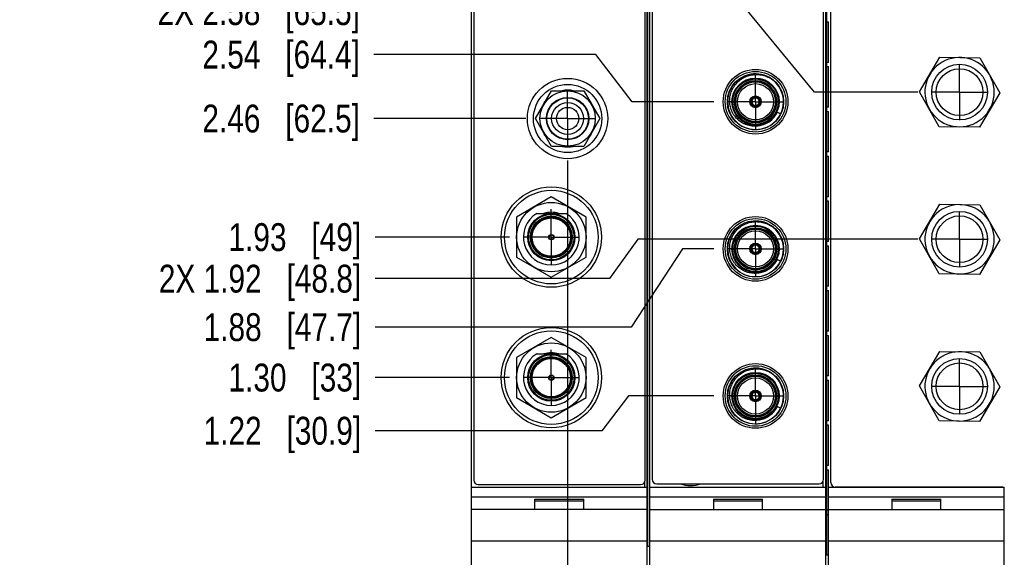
# Model space of a CAD drawing. Header units: inches. Extents: x 0 to 22, y 0 to 17.
# Tile 43 of 121: x 4.7 to 9.1, y 8 to 10.4. Entities that reach past the tile are written whole.
import ezdxf

# ---------------------------------------------------------------- set-up
doc = ezdxf.new("R2010")
doc.units = ezdxf.units.IN
doc.header["$LTSCALE"] = 1.21
doc.header["$MEASUREMENT"] = 0
doc.linetypes.add('CENTER', pattern=[0.6, 0.375, -0.075, 0.075, -0.075])
doc.layers.get('0').update_dxf_attribs({"linetype": 'CONTINUOUS'})
doc.layers.add('02___PRT_ALL_AXES', color=7, linetype='CONTINUOUS')
doc.layers.add('DIMENSIONS', color=7, linetype='CONTINUOUS')
doc.styles.get("Standard").update_dxf_attribs({"font": 'txt', "width": 0.8})
doc.dimstyles.new('DIMSTYLE_1', dxfattribs={"dimtxt": 0.125, "dimasz": 0.18, "dimexe": 0.125, "dimexo": 0.0625, "dimgap": 0.03125, "dimtad": 0, "dimtih": 1, "dimtoh": 1, "dimzin": 4, "dimdsep": 46, "dimtxsty": 'STANDARD', "dimblk": '_FILLED', "dimblk1": '_FILLED', "dimblk2": '_FILLED', "dimcen": 0.09, "dimadec": 0, "dimazin": 0, "dimtp": 0.01, "dimtm": 0.01, "dimtfac": 1, "dimtofl": 0, "dimtmove": 0, "dimatfit": 3, "dimldrblk": '_FILLED', "dimfxl": 1, "dimtolj": 1, "dimtzin": 4, "dimarcsym": 0})

# ---------------------------------------------------------------- blocks, each defined once
blk = doc.blocks.new('*D12')
at = {"layer": 'DIMENSIONS', "color": 2, "linetype": 'CONTINUOUS'}
blk.add_line((11.047, 10.3096), (11.047, 12.9226), dxfattribs=at)
at = {"layer": 'DIMENSIONS', "color": 2, "linetype": 'CONTINUOUS', "insert": (10.9845, 12.9851), "char_height": 0.125, "width": 1.525, "attachment_point": 1, "rotation": 90, "line_spacing_factor": 0.9}
blk.add_mtext('3X 4.03{\\Ftxt.shx;\\W1.000000;\\H0.125000; }[102.4]', dxfattribs=at)
blk = doc.blocks.new('_FILLED')
at = {"color": 0, "linetype": 'BYBLOCK'}
blk.add_solid([(0, 0), (-1, 0.174), (-1, -0.174)], dxfattribs=at)
blk = doc.blocks.new('*D15')
at = {"layer": 'DIMENSIONS', "color": 2, "linetype": 'CONTINUOUS'}
blk.add_line((7.1542, 9.8159), (7.1542, 6.9097), dxfattribs=at)
at = {"layer": 'DIMENSIONS', "color": 2, "linetype": 'CONTINUOUS', "insert": (7.0917, 6.8472), "char_height": 0.125, "width": 0.925, "attachment_point": 3, "rotation": 90, "line_spacing_factor": 0.9}
blk.add_mtext('.14{\\Ftxt.shx;\\W1.000000;\\H0.125000; }[3.5]', dxfattribs=at)
blk = doc.blocks.new('*D19')
at = {"layer": 'DIMENSIONS', "color": 2, "linetype": 'CONTINUOUS'}
for p, q in [((7.4272, 8.7589), (7.3077, 8.603)), ((7.8088, 8.7589), (7.4272, 8.7589)), ((7.3077, 8.603), (6.2914, 8.603))]:
    blk.add_line(p, q, dxfattribs=at)
at = {"layer": 'DIMENSIONS', "color": 2, "linetype": 'CONTINUOUS', "insert": (6.2289, 8.6655), "char_height": 0.125, "width": 1.125, "attachment_point": 3, "line_spacing_factor": 0.9}
blk.add_mtext('1.22{\\Ftxt.shx;\\W1.000000;\\H0.125000; }[30.9]', dxfattribs=at)
blk = doc.blocks.new('*D21')
at = {"layer": 'DIMENSIONS', "color": 2, "linetype": 'CONTINUOUS'}
blk.add_line((6.8936, 8.8415), (6.2914, 8.8415), dxfattribs=at)
at = {"layer": 'DIMENSIONS', "color": 2, "linetype": 'CONTINUOUS', "insert": (6.2289, 8.904), "char_height": 0.125, "width": 0.925, "attachment_point": 3, "line_spacing_factor": 0.9}
blk.add_mtext('1.30{\\Ftxt.shx;\\W1.000000;\\H0.125000; }[33]', dxfattribs=at)
blk = doc.blocks.new('*D22')
at = {"layer": 'DIMENSIONS', "color": 2, "linetype": 'CONTINUOUS'}
for p, q in [((7.6684, 9.4189), (7.4389, 9.0677)), ((7.8088, 9.4189), (7.6684, 9.4189)), ((7.4389, 9.0677), (6.2914, 9.0677))]:
    blk.add_line(p, q, dxfattribs=at)
at = {"layer": 'DIMENSIONS', "color": 2, "linetype": 'CONTINUOUS', "insert": (6.2289, 9.1302), "char_height": 0.125, "width": 1.125, "attachment_point": 3, "line_spacing_factor": 0.9}
blk.add_mtext('1.88{\\Ftxt.shx;\\W1.000000;\\H0.125000; }[47.7]', dxfattribs=at)
blk = doc.blocks.new('*D23')
at = {"layer": 'DIMENSIONS', "color": 2, "linetype": 'CONTINUOUS'}
blk.add_line((6.8936, 9.4715), (6.2914, 9.4715), dxfattribs=at)
at = {"layer": 'DIMENSIONS', "color": 2, "linetype": 'CONTINUOUS', "insert": (6.2289, 9.534), "char_height": 0.125, "width": 0.925, "attachment_point": 3, "line_spacing_factor": 0.9}
blk.add_mtext('1.93{\\Ftxt.shx;\\W1.000000;\\H0.125000; }[49]', dxfattribs=at)
blk = doc.blocks.new('*D24')
at = {"layer": 'DIMENSIONS', "color": 2, "linetype": 'CONTINUOUS'}
for p, q in [((7.4689, 9.462), (7.3421, 9.2852)), ((8.7233, 9.462), (7.4689, 9.462)), ((7.3421, 9.2852), (6.2914, 9.2852))]:
    blk.add_line(p, q, dxfattribs=at)
at = {"layer": 'DIMENSIONS', "color": 2, "linetype": 'CONTINUOUS', "insert": (6.2289, 9.3477), "char_height": 0.125, "width": 1.425, "attachment_point": 3, "line_spacing_factor": 0.9}
blk.add_mtext('2X 1.92{\\Ftxt.shx;\\W1.000000;\\H0.125000; }[48.8]', dxfattribs=at)
blk = doc.blocks.new('*D36')
at = {"layer": 'DIMENSIONS', "color": 2, "linetype": 'CONTINUOUS'}
blk.add_line((6.8298, 12.3631), (6.2859, 12.3631), dxfattribs=at)
at = {"layer": 'DIMENSIONS', "color": 2, "linetype": 'CONTINUOUS', "insert": (6.2234, 12.4256), "char_height": 0.125, "width": 1.525, "attachment_point": 3, "line_spacing_factor": 0.9}
blk.add_mtext('8X 4.82{\\Ftxt.shx;\\W1.000000;\\H0.125000; }[122.5]', dxfattribs=at)
blk = doc.blocks.new('*D37')
at = {"layer": 'DIMENSIONS', "color": 2, "linetype": 'CONTINUOUS'}
for p, q in [((6.2984, 12.6432), (6.2788, 12.6432)), ((6.4686, 12.4851), (6.2984, 12.6432)), ((6.6609, 12.4851), (6.4686, 12.4851))]:
    blk.add_line(p, q, dxfattribs=at)
at = {"layer": 'DIMENSIONS', "color": 2, "linetype": 'CONTINUOUS', "insert": (6.2163, 12.7057), "char_height": 0.125, "width": 1.225, "attachment_point": 3, "line_spacing_factor": 0.9}
blk.add_mtext('4.94{\\Ftxt.shx;\\W1.000000;\\H0.125000; }[125.6]', dxfattribs=at)
blk = doc.blocks.new('*D38')
at = {"layer": 'DIMENSIONS', "color": 2, "linetype": 'CONTINUOUS'}
blk.add_line((6.9666, 10.0035), (6.2859, 10.0035), dxfattribs=at)
at = {"layer": 'DIMENSIONS', "color": 2, "linetype": 'CONTINUOUS', "insert": (6.2234, 10.066), "char_height": 0.125, "width": 1.125, "attachment_point": 3, "line_spacing_factor": 0.9}
blk.add_mtext('2.46{\\Ftxt.shx;\\W1.000000;\\H0.125000; }[62.5]', dxfattribs=at)
blk = doc.blocks.new('*D39')
at = {"layer": 'DIMENSIONS', "color": 2, "linetype": 'CONTINUOUS'}
for p, q in [((7.2806, 10.2904), (6.2859, 10.2904)), ((7.443, 10.079), (7.2806, 10.2904)), ((7.8088, 10.079), (7.443, 10.079))]:
    blk.add_line(p, q, dxfattribs=at)
at = {"layer": 'DIMENSIONS', "color": 2, "linetype": 'CONTINUOUS', "insert": (6.2234, 10.3529), "char_height": 0.125, "width": 1.125, "attachment_point": 3, "line_spacing_factor": 0.9}
blk.add_mtext('2.54{\\Ftxt.shx;\\W1.000000;\\H0.125000; }[64.4]', dxfattribs=at)
blk = doc.blocks.new('*D40')
at = {"layer": 'DIMENSIONS', "color": 2, "linetype": 'CONTINUOUS'}
for p, q in [((7.9625, 10.4852), (6.2859, 10.4852)), ((8.2613, 10.122), (7.9625, 10.4852)), ((8.7233, 10.122), (8.2613, 10.122))]:
    blk.add_line(p, q, dxfattribs=at)
at = {"layer": 'DIMENSIONS', "color": 2, "linetype": 'CONTINUOUS', "insert": (6.2234, 10.5477), "char_height": 0.125, "width": 1.425, "attachment_point": 3, "line_spacing_factor": 0.9}
blk.add_mtext('2X 2.58{\\Ftxt.shx;\\W1.000000;\\H0.125000; }[65.5]', dxfattribs=at)
blk = doc.blocks.new('*D41')
at = {"layer": 'DIMENSIONS', "color": 2, "linetype": 'CONTINUOUS'}
for p, q in [((8.1423, 10.9466), (6.2859, 10.9466)), ((8.2826, 10.782), (8.1423, 10.9466)), ((8.7233, 10.782), (8.2826, 10.782))]:
    blk.add_line(p, q, dxfattribs=at)
at = {"layer": 'DIMENSIONS', "color": 2, "linetype": 'CONTINUOUS', "insert": (6.2234, 11.0091), "char_height": 0.125, "width": 1.125, "attachment_point": 3, "line_spacing_factor": 0.9}
blk.add_mtext('3.24{\\Ftxt.shx;\\W1.000000;\\H0.125000; }[82.3]', dxfattribs=at)
blk = doc.blocks.new('*D42')
at = {"layer": 'DIMENSIONS', "color": 2, "linetype": 'CONTINUOUS'}
blk.add_line((7.8088, 10.7389), (6.2859, 10.7389), dxfattribs=at)
at = {"layer": 'DIMENSIONS', "color": 2, "linetype": 'CONTINUOUS', "insert": (6.2234, 10.8014), "char_height": 0.125, "width": 1.125, "attachment_point": 3, "line_spacing_factor": 0.9}
blk.add_mtext('3.20{\\Ftxt.shx;\\W1.000000;\\H0.125000; }[81.2]', dxfattribs=at)
blk = doc.blocks.new('*D43')
at = {"layer": 'DIMENSIONS', "color": 2, "linetype": 'CONTINUOUS'}
blk.add_line((9.9628, 11.1401), (6.2859, 11.1401), dxfattribs=at)
at = {"layer": 'DIMENSIONS', "color": 2, "linetype": 'CONTINUOUS', "insert": (6.2234, 11.2026), "char_height": 0.125, "width": 1.125, "attachment_point": 3, "line_spacing_factor": 0.9}
blk.add_mtext('3.60{\\Ftxt.shx;\\W1.000000;\\H0.125000; }[91.4]', dxfattribs=at)
blk = doc.blocks.new('*D44')
at = {"layer": 'DIMENSIONS', "color": 2, "linetype": 'CONTINUOUS'}
for p, q in [((7.3214, 11.5441), (6.2859, 11.5441)), ((7.4357, 11.3989), (7.3214, 11.5441)), ((7.8088, 11.3989), (7.4357, 11.3989))]:
    blk.add_line(p, q, dxfattribs=at)
at = {"layer": 'DIMENSIONS', "color": 2, "linetype": 'CONTINUOUS', "insert": (6.2234, 11.6066), "char_height": 0.125, "width": 0.925, "attachment_point": 3, "line_spacing_factor": 0.9}
blk.add_mtext('3.86{\\Ftxt.shx;\\W1.000000;\\H0.125000; }[98]', dxfattribs=at)
blk = doc.blocks.new('*D45')
at = {"layer": 'DIMENSIONS', "color": 2, "linetype": 'CONTINUOUS'}
for p, q in [((6.3602, 11.3571), (6.2859, 11.3571)), ((6.4849, 11.214), (6.3602, 11.3571)), ((6.8936, 11.214), (6.4849, 11.214))]:
    blk.add_line(p, q, dxfattribs=at)
at = {"layer": 'DIMENSIONS', "color": 2, "linetype": 'CONTINUOUS', "insert": (6.2234, 11.4196), "char_height": 0.125, "width": 1.125, "attachment_point": 3, "line_spacing_factor": 0.9}
blk.add_mtext('3.67{\\Ftxt.shx;\\W1.000000;\\H0.125000; }[93.3]', dxfattribs=at)

msp = doc.modelspace()

# ---------------------------------------------------------------- linework, layer by layer
at = {"color": 7, "linetype": 'CONTINUOUS'}
for p, q in [((6.7234, 7.3472), (6.7234, 12.4851)), ((6.7334, 12.4511), (6.7334, 8.3811)), ((7.5014, 8.3811), (7.5014, 12.4511)), ((7.5114, 7.3472), (7.5114, 12.4851)), ((7.5234, 7.3472), (7.5234, 12.4851)), ((7.5334, 12.4551), (7.5334, 8.3851)), ((8.3014, 8.3851), (8.3014, 12.4551)), ((8.3114, 7.3472), (8.3114, 12.4851)), ((8.3334, 8.3705), (8.3334, 12.4551)), ((7.5231, 8.0851), (7.5231, 12.0851)), ((8.315, 10.4565), (8.315, 10.4375)), ((8.315, 10.4375), (8.3231, 10.4375)), ((8.3231, 10.2556), (8.3231, 10.4375)), ((8.315, 10.2556), (8.315, 10.2366)), ((8.3231, 10.2556), (8.315, 10.2556)), ((8.7306, 10.1237), (8.8219, 10.2788)), ((8.8219, 10.2788), (9.0019, 10.2765)), ((9.0019, 10.2765), (9.0908, 10.1195)), ((8.315, 10.2366), (8.3231, 10.2366)), ((8.3231, 10.0546), (8.3231, 10.2366)), ((7.0098, 10.0035), (7.082, 10.1285)), ((7.082, 10.1285), (7.2263, 10.1285)), ((7.2263, 10.1285), (7.2985, 10.0035)), ((8.8195, 9.9667), (8.7306, 10.1237)), ((9.0908, 10.1195), (8.9995, 9.9644)), ((7.0497, 10.0725), (7.0481, 10.0742)), ((7.2603, 10.0742), (7.2586, 10.0725)), ((7.9756, 10.0892), (7.978, 10.0877)), ((7.9796, 10.0905), (7.9772, 10.0919)), ((7.978, 10.0877), (7.9813, 10.0854)), ((7.9832, 10.0888), (7.9796, 10.0905)), ((7.9944, 10.0626), (7.9948, 10.0586)), ((7.998, 10.0586), (7.9984, 10.0626)), ((8.0132, 10.0905), (8.0096, 10.0888)), ((8.0116, 10.0854), (8.0148, 10.0877)), ((8.0157, 10.0919), (8.0132, 10.0905)), ((8.0148, 10.0877), (8.0173, 10.0892)), ((8.0151, 10.0955), (8.0151, 10.0955)), ((7.9948, 10.0586), (7.9949, 10.0558)), ((7.998, 10.0558), (7.998, 10.0586)), ((8.0014, 10.0545), (8.0014, 10.0545)), ((8.1089, 10.0244), (8.0941, 10.0315)), ((8.315, 10.0546), (8.315, 10.0356)), ((8.3231, 10.0546), (8.315, 10.0546)), ((8.315, 10.0356), (8.3231, 10.0356)), ((8.3231, 9.8537), (8.3231, 10.0356)), ((7.082, 9.8785), (7.0098, 10.0035)), ((7.2985, 10.0035), (7.2263, 9.8785)), ((8.0306, 9.9758), (8.0292, 9.9753)), ((8.0318, 9.9763), (8.0306, 9.9758)), ((7.0481, 9.9328), (7.0497, 9.9344)), ((7.2586, 9.9344), (7.2603, 9.9328)), ((8.9995, 9.9644), (8.8195, 9.9667)), ((7.2263, 9.8785), (7.082, 9.8785)), ((8.315, 9.8537), (8.315, 9.8347)), ((8.3231, 9.8537), (8.315, 9.8537)), ((8.315, 9.8347), (8.3231, 9.8347)), ((8.3231, 9.6527), (8.3231, 9.8347)), ((7.0812, 9.6516), (6.9252, 9.5615)), ((7.2372, 9.5615), (7.0812, 9.6516)), ((8.315, 9.6527), (8.315, 9.6337)), ((8.3231, 9.6527), (8.315, 9.6527)), ((8.315, 9.6337), (8.3231, 9.6337)), ((8.3231, 9.4518), (8.3231, 9.6337)), ((7.0154, 9.5778), (7.1469, 9.5778)), ((8.7306, 9.4637), (8.8219, 9.6188)), ((8.8219, 9.6188), (9.0019, 9.6165)), ((9.0019, 9.6165), (9.0908, 9.4595)), ((6.9252, 9.5615), (6.9252, 9.3814)), ((7.2372, 9.3814), (7.2372, 9.5615)), ((8.315, 9.4518), (8.315, 9.4328)), ((8.3231, 9.4518), (8.315, 9.4518)), ((8.8195, 9.3067), (8.7306, 9.4637)), ((9.0908, 9.4595), (8.9995, 9.3044)), ((7.9756, 9.4292), (7.978, 9.4277)), ((7.9796, 9.4305), (7.9772, 9.4319)), ((7.978, 9.4277), (7.9813, 9.4254)), ((7.9832, 9.4288), (7.9796, 9.4305)), ((7.9944, 9.4026), (7.9948, 9.3986)), ((7.998, 9.3986), (7.9984, 9.4026)), ((8.0132, 9.4305), (8.0096, 9.4288)), ((8.0116, 9.4254), (8.0148, 9.4277)), ((8.0157, 9.4319), (8.0132, 9.4305)), ((8.0148, 9.4277), (8.0173, 9.4292)), ((8.0151, 9.4355), (8.0151, 9.4355)), ((8.315, 9.4328), (8.3231, 9.4328)), ((8.3231, 9.2508), (8.3231, 9.4328)), ((6.9252, 9.3814), (7.0812, 9.2913)), ((7.0812, 9.2913), (7.2372, 9.3814)), ((7.9948, 9.3986), (7.9949, 9.3958)), ((7.998, 9.3958), (7.998, 9.3986)), ((8.0014, 9.3944), (8.0014, 9.3944)), ((8.1089, 9.3644), (8.0941, 9.3715)), ((8.0306, 9.3158), (8.0292, 9.3153)), ((8.0318, 9.3163), (8.0306, 9.3158)), ((8.9995, 9.3044), (8.8195, 9.3067)), ((8.315, 9.2508), (8.315, 9.2318)), ((8.3231, 9.2508), (8.315, 9.2508)), ((8.315, 9.2318), (8.3231, 9.2318)), ((8.3231, 9.0499), (8.3231, 9.2318)), ((8.315, 9.0499), (8.315, 9.0309)), ((8.3231, 9.0499), (8.315, 9.0499)), ((7.0812, 9.0216), (6.9252, 8.9315)), ((7.2372, 8.9315), (7.0812, 9.0216)), ((8.315, 9.0309), (8.3231, 9.0309)), ((8.3231, 8.8489), (8.3231, 9.0309)), ((8.7306, 8.8037), (8.8219, 8.9588)), ((8.8219, 8.9588), (9.0019, 8.9565)), ((6.9252, 8.9315), (6.9252, 8.7514)), ((7.0154, 8.9478), (7.1469, 8.9478)), ((7.2372, 8.7514), (7.2372, 8.9315)), ((9.0019, 8.9565), (9.0908, 8.7995)), ((8.315, 8.8489), (8.315, 8.8299)), ((8.3231, 8.8489), (8.315, 8.8489)), ((8.315, 8.8299), (8.3231, 8.8299)), ((8.3231, 8.648), (8.3231, 8.8299)), ((8.8195, 8.6467), (8.7306, 8.8037)), ((9.0908, 8.7995), (8.9995, 8.6444)), ((6.9252, 8.7514), (7.0812, 8.6613)), ((7.0812, 8.6613), (7.2372, 8.7514)), ((7.9756, 8.7692), (7.978, 8.7677)), ((7.9796, 8.7705), (7.9772, 8.7719)), ((7.978, 8.7677), (7.9813, 8.7654)), ((7.9832, 8.7688), (7.9796, 8.7705)), ((7.9944, 8.7426), (7.9948, 8.7386)), ((7.9948, 8.7386), (7.9949, 8.7358)), ((7.998, 8.7386), (7.9984, 8.7426)), ((7.998, 8.7358), (7.998, 8.7386)), ((8.0132, 8.7705), (8.0096, 8.7688)), ((8.0116, 8.7654), (8.0148, 8.7677)), ((8.0157, 8.7719), (8.0132, 8.7705)), ((8.0148, 8.7677), (8.0173, 8.7692)), ((8.0151, 8.7755), (8.0151, 8.7755)), ((8.0014, 8.7344), (8.0014, 8.7344)), ((8.1089, 8.7044), (8.0941, 8.7115)), ((8.0306, 8.6558), (8.0292, 8.6553)), ((8.0318, 8.6563), (8.0306, 8.6558)), ((8.315, 8.648), (8.315, 8.629)), ((8.3231, 8.648), (8.315, 8.648)), ((8.315, 8.629), (8.3231, 8.629)), ((8.3231, 8.447), (8.3231, 8.629)), ((8.9995, 8.6444), (8.8195, 8.6467)), ((8.315, 8.447), (8.315, 8.428)), ((8.3231, 8.447), (8.315, 8.447)), ((8.315, 8.428), (8.3231, 8.428)), ((8.3231, 8.2461), (8.3231, 8.428)), ((6.7234, 8.3492), (7.5114, 8.3492)), ((6.7534, 8.3611), (7.4814, 8.3611)), ((7.5234, 8.3492), (8.3114, 8.3492)), ((7.5534, 8.3651), (8.2814, 8.3651)), ((8.3234, 7.3472), (8.3234, 8.3492)), ((8.3234, 8.3492), (9.1114, 8.3492)), ((9.0972, 8.3505), (8.3534, 8.3505)), ((9.1114, 7.3472), (9.1114, 8.3492)), ((6.7234, 8.3062), (7.5114, 8.3062)), ((7.5234, 8.3062), (8.3114, 8.3062)), ((8.3234, 8.3062), (9.1114, 8.3062)), ((7.0074, 8.2492), (7.0074, 8.2962)), ((7.0074, 8.2962), (7.2274, 8.2962)), ((7.0074, 8.2892), (7.2274, 8.2892)), ((7.2274, 8.2492), (7.2274, 8.2962)), ((7.8074, 8.2962), (7.8074, 8.2492)), ((7.8074, 8.2962), (8.0274, 8.2962)), ((7.8074, 8.2892), (8.0274, 8.2892)), ((8.0274, 8.2492), (8.0274, 8.2962)), ((8.6074, 8.2962), (8.6074, 8.2492)), ((8.6074, 8.2962), (8.8274, 8.2962)), ((8.6074, 8.2892), (8.8274, 8.2892)), ((8.8274, 8.2492), (8.8274, 8.2962)), ((7.5114, 8.2492), (6.7234, 8.2492)), ((7.5234, 8.2492), (8.3114, 8.2492)), ((8.315, 8.2271), (8.315, 8.2461)), ((8.3231, 8.2461), (8.315, 8.2461)), ((8.315, 8.2271), (8.3231, 8.2271)), ((8.3231, 8.0451), (8.3231, 8.2271)), ((8.3234, 8.2492), (9.1114, 8.2492)), ((6.7234, 8.1092), (7.5114, 8.1092)), ((7.5114, 8.0851), (7.5231, 8.0851)), ((7.5234, 8.1092), (8.3114, 8.1092)), ((8.3234, 8.1092), (9.1114, 8.1092)), ((8.3231, 8.0451), (8.3114, 8.0451))]:
    msp.add_line(p, q, dxfattribs=at)
at = {"color": 9, "linetype": 'CONTINUOUS'}
for p, q in [((7.5144, 8.0851), (7.5144, 12.0851)), ((7.523, 8.0851), (7.523, 12.0851)), ((8.3144, 12.0451), (8.3144, 8.0451)), ((8.323, 10.2556), (8.323, 10.4375)), ((8.323, 10.0546), (8.323, 10.2366)), ((8.323, 9.8537), (8.323, 10.0356)), ((8.323, 9.6527), (8.323, 9.8347)), ((8.323, 9.4518), (8.323, 9.6337)), ((8.323, 9.2508), (8.323, 9.4328)), ((8.323, 9.0499), (8.323, 9.2318)), ((8.323, 8.8489), (8.323, 9.0309)), ((8.323, 8.648), (8.323, 8.8299)), ((8.323, 8.447), (8.323, 8.629)), ((8.323, 8.2461), (8.323, 8.428)), ((7.4994, 8.3724), (7.4994, 8.3492)), ((8.2994, 8.3492), (8.2994, 8.3764)), ((8.323, 8.0451), (8.323, 8.2271))]:
    msp.add_line(p, q, dxfattribs=at)
at = {"color": 7, "linetype": 'CONTINUOUS'}
for centre, radius in [((8.9109, 10.122), 0.125), ((7.9964, 10.079), 0.145), ((7.9964, 10.079), 0.136), ((7.1542, 10.0035), 0.18), ((7.1542, 10.0035), 0.153), ((7.9964, 10.079), 0.106), ((7.9964, 10.079), 0.091), ((7.9964, 10.079), 0.081), ((7.1542, 10.0035), 0.124), ((7.1542, 10.0035), 0.095), ((7.1542, 10.0035), 0.093), ((7.1542, 10.0035), 0.0715), ((7.9964, 10.079), 0.026), ((7.9964, 10.079), 0.025), ((7.1542, 10.0035), 0.05), ((7.0812, 9.4715), 0.225), ((7.0812, 9.4715), 0.21), ((7.0812, 9.4715), 0.1555), ((7.0812, 9.4715), 0.106), ((8.9109, 9.462), 0.125), ((7.0812, 9.4715), 0.09), ((7.9964, 9.4189), 0.145), ((7.9964, 9.4189), 0.136), ((7.9964, 9.4189), 0.106), ((7.9964, 9.4189), 0.091), ((7.9964, 9.4189), 0.081), ((7.0812, 9.4715), 0.012), ((7.0812, 9.4715), 0.01), ((7.9964, 9.4189), 0.026), ((7.9964, 9.4189), 0.025), ((7.0812, 8.8415), 0.225), ((7.0812, 8.8415), 0.21), ((7.0812, 8.8415), 0.1555), ((7.0812, 8.8415), 0.106), ((7.0812, 8.8415), 0.09), ((8.9109, 8.802), 0.125), ((7.9964, 8.7589), 0.145), ((7.9964, 8.7589), 0.136), ((7.0812, 8.8415), 0.012), ((7.0812, 8.8415), 0.01), ((7.9964, 8.7589), 0.106), ((7.9964, 8.7589), 0.091), ((7.9964, 8.7589), 0.081), ((7.9964, 8.7589), 0.026), ((7.9964, 8.7589), 0.025)]:
    msp.add_circle(centre, radius, dxfattribs=at)
at = {"color": 9, "linetype": 'CONTINUOUS'}
for centre, radius in [((7.9964, 10.079), 0.126), ((8.9109, 10.122), 0.105), ((7.9964, 10.079), 0.102), ((7.9964, 10.079), 0.095), ((7.9964, 10.079), 0.089), ((7.0812, 9.4715), 0.102), ((7.0812, 9.4715), 0.094), ((7.0812, 9.4715), 0.086), ((7.9964, 9.4189), 0.126), ((8.9109, 9.462), 0.105), ((7.9964, 9.4189), 0.102), ((7.9964, 9.4189), 0.095), ((7.9964, 9.4189), 0.089), ((7.0812, 8.8415), 0.102), ((7.0812, 8.8415), 0.094), ((7.0812, 8.8415), 0.086), ((7.9964, 8.7589), 0.126), ((8.9109, 8.802), 0.105), ((7.9964, 8.7589), 0.102), ((7.9964, 8.7589), 0.095), ((7.9964, 8.7589), 0.089)]:
    msp.add_circle(centre, radius, dxfattribs=at)
at = {"color": 7, "linetype": 'CONTINUOUS'}
for centre, radius, start, end in [((8.9109, 10.122), 0.1554, 30.9556, 28.064), ((7.9964, 10.079), 0.125, 43.8577, 43.5161), ((7.1542, 10.0035), 0.1275, 78.6764, 101.3236), ((7.1542, 10.0035), 0.1275, 138.6542, 146.3236), ((7.1542, 10.0035), 0.1275, 33.6764, 41.3458), ((7.9952, 10.0618), 0.0337, 125.527, 131.7956), ((7.9964, 10.079), 0.0232, 153.8689, 266.1311), ((7.9964, 10.079), 0.0204, 154.4295, 265.5705), ((7.9964, 10.079), 0.0232, 33.8689, 146.1311), ((7.9964, 10.079), 0.0195, 145.089, 154.9077), ((7.9964, 10.079), 0.0204, 34.4295, 145.5705), ((7.9964, 10.079), 0.0165, 156.8706, 263.1294), ((7.9964, 10.079), 0.0165, 36.8708, 143.1292), ((7.9964, 10.079), 0.0232, 273.8689, 26.1311), ((7.9964, 10.079), 0.0204, 274.4295, 25.5705), ((7.9964, 10.079), 0.0165, 276.8708, 23.1292), ((7.9964, 10.079), 0.0195, 25.0923, 34.911), ((7.9978, 10.0619), 0.0335, 48.1826, 54.4948), ((7.981, 10.0862), 0.0335, 288.1818, 294.4949), ((7.9964, 10.079), 0.0195, 265.1051, 274.8949), ((7.1542, 10.0035), 0.1275, 213.6764, 221.3458), ((7.1542, 10.0035), 0.1275, 318.6542, 326.3236), ((7.1542, 10.0035), 0.1275, 258.6764, 281.3236), ((7.0812, 9.4715), 0.125, 121.723, 58.277), ((7.0812, 9.4715), 0.1115, 72.4753, 107.5247), ((8.9109, 9.462), 0.1554, 30.9556, 28.064), ((7.9964, 9.4189), 0.125, 43.8577, 43.5161), ((7.9952, 9.4017), 0.0337, 125.527, 131.7956), ((7.9964, 9.4189), 0.0232, 153.8689, 266.1311), ((7.9964, 9.4189), 0.0204, 154.4295, 265.5705), ((7.9964, 9.4189), 0.0232, 33.8689, 146.1311), ((7.9964, 9.4189), 0.0195, 145.089, 154.9077), ((7.9964, 9.4189), 0.0204, 34.4295, 145.5705), ((7.9964, 9.4189), 0.0165, 156.8706, 263.1294), ((7.9964, 9.4189), 0.0165, 36.8708, 143.1292), ((7.9964, 9.4189), 0.0232, 273.8689, 26.1311), ((7.9964, 9.4189), 0.0204, 274.4295, 25.5705), ((7.9964, 9.4189), 0.0165, 276.8708, 23.1292), ((7.9964, 9.4189), 0.0195, 25.0923, 34.911), ((7.9978, 9.4019), 0.0335, 48.1826, 54.4948), ((7.981, 9.4262), 0.0335, 288.1818, 294.4949), ((7.9964, 9.4189), 0.0195, 265.1051, 274.8949), ((7.0812, 8.8415), 0.125, 121.723, 58.277), ((7.0812, 8.8415), 0.1115, 72.4753, 107.5247), ((8.9109, 8.802), 0.1554, 30.9556, 28.064), ((7.9964, 8.7589), 0.125, 43.8577, 43.5161), ((7.9964, 8.7589), 0.0232, 33.8689, 146.1311), ((7.9952, 8.7417), 0.0337, 125.527, 131.7956), ((7.9964, 8.7589), 0.0232, 153.8689, 266.1311), ((7.9964, 8.7589), 0.0204, 154.4295, 265.5705), ((7.9964, 8.7589), 0.0195, 145.089, 154.9077), ((7.9964, 8.7589), 0.0204, 34.4295, 145.5705), ((7.9964, 8.7589), 0.0165, 156.8706, 263.1294), ((7.9964, 8.7589), 0.0165, 36.8708, 143.1292), ((7.9964, 8.7589), 0.0195, 265.1051, 274.8949), ((7.9964, 8.7589), 0.0232, 273.8689, 26.1311), ((7.9964, 8.7589), 0.0204, 274.4295, 25.5705), ((7.9964, 8.7589), 0.0165, 276.8708, 23.1292), ((7.9964, 8.7589), 0.0195, 25.0923, 34.911), ((7.9978, 8.7419), 0.0335, 48.1826, 54.4948), ((7.981, 8.7662), 0.0335, 288.1818, 294.4949), ((7.5534, 8.3851), 0.02, 180, 270), ((8.2814, 8.3851), 0.02, 270, 360), ((6.7534, 8.3811), 0.02, 180, 270), ((7.4814, 8.3811), 0.02, 270, 360), ((7.7054, 8.4893), 0.1325, 249.5707, 290.4293), ((8.3534, 8.3705), 0.02, 180, 270), ((9.0972, 8.3305), 0.02, 68.9074, 90)]:
    msp.add_arc(centre, radius, start, end, dxfattribs=at)
at = {"color": 9, "linetype": 'CONTINUOUS'}
for centre, radius, start, end in [((7.9965, 10.0788), 0.1085, 319.5741, 334.1742), ((7.996, 10.0796), 0.1094, 289.5927, 319.4201), ((7.9965, 9.4188), 0.1085, 319.5741, 334.1742), ((7.996, 9.4196), 0.1094, 289.5927, 319.4201), ((7.9965, 8.7588), 0.1085, 319.5878, 334.1728)]:
    msp.add_arc(centre, radius, start, end, dxfattribs=at)
at = {"color": 7, "linetype": 'CONTINUOUS'}
for centre, major_axis, start_param, end_param in [((8.0045, 10.0929), (0.0154, 0.0267), -4.344241, -4.221481), ((7.9884, 10.0929), (-0.0154, 0.0267), -2.061705, -1.939033), ((8.0125, 10.079), (0.0308, 0), -2.061705, -1.939029), ((8.0045, 9.4329), (0.0154, 0.0267), -4.344241, -4.221481), ((7.9884, 9.4329), (-0.0154, 0.0267), -2.061705, -1.939033), ((8.0125, 9.4189), (0.0308, 0), -2.061705, -1.939029), ((8.0045, 8.7729), (0.0154, 0.0267), -4.344241, -4.221481), ((7.9884, 8.7729), (-0.0154, 0.0267), -2.061705, -1.939033), ((8.0125, 8.7589), (0.0308, 0), -2.061705, -1.939029)]:
    msp.add_ellipse(centre, major_axis=major_axis, ratio=0.85277, start_param=start_param, end_param=end_param, dxfattribs=at)
for points, knots in [([(7.9964, 9.9691), (7.9926, 9.9689), (7.985, 9.9691), (7.9737, 9.9704), (7.9626, 9.973), (7.9536, 9.976), (7.9466, 9.979), (7.9415, 9.9815), (7.9365, 9.9842), (7.9301, 9.9882), (7.9224, 9.9938), (7.9139, 10.0015), (7.9075, 10.0085), (7.9029, 10.0145), (7.8996, 10.0191), (7.8965, 10.0239), (7.8928, 10.0306), (7.8888, 10.0392), (7.885, 10.0499), (7.8823, 10.061), (7.881, 10.0704), (7.8805, 10.078), (7.8804, 10.0837), (7.8806, 10.0894), (7.8812, 10.0969), (7.8827, 10.1063), (7.8855, 10.1174), (7.8894, 10.1281), (7.8935, 10.1366), (7.8973, 10.1432), (7.9014, 10.1496), (7.907, 10.1572), (7.9147, 10.1657), (7.9231, 10.1734), (7.9307, 10.1791), (7.9371, 10.1832), (7.942, 10.1861), (7.947, 10.1887), (7.9539, 10.1919), (7.9628, 10.1952), (7.9738, 10.1982), (7.9851, 10.2001), (7.9926, 10.2007), (7.9964, 10.2009)], [0, 0, 0, 0, 0.031246, 0.062492, 0.093737, 0.124983, 0.140611, 0.156239, 0.171868, 0.187496, 0.218742, 0.249989, 0.281235, 0.296863, 0.312491, 0.32812, 0.343748, 0.374995, 0.406242, 0.437489, 0.468736, 0.484365, 0.499993, 0.515621, 0.53125, 0.562498, 0.593745, 0.624993, 0.65624, 0.671869, 0.687497, 0.718746, 0.749994, 0.781242, 0.81249, 0.828119, 0.843748, 0.859376, 0.875005, 0.906254, 0.937503, 0.968751, 1, 1, 1, 1]), ([(7.9964, 10.2009), (7.9985, 10.2009), (8.0027, 10.201), (8.009, 10.2007), (8.0152, 10.2001), (8.0235, 10.1988), (8.0337, 10.1965), (8.0436, 10.1931), (8.0513, 10.1898), (8.0569, 10.1871), (8.0624, 10.1841), (8.0677, 10.1808), (8.072, 10.1778), (8.0754, 10.1753), (8.0778, 10.1734), (8.0802, 10.1714), (8.0826, 10.1693), (8.0849, 10.1672), (8.0864, 10.1657), (8.0871, 10.165)], [0, 0, 0, 0, 0.062501, 0.125008, 0.187511, 0.250015, 0.374983, 0.499952, 0.562455, 0.624959, 0.687463, 0.749966, 0.81247, 0.843725, 0.87498, 0.906235, 0.937491, 0.968748, 1, 1, 1, 1]), ([(8.0941, 10.0315), (8.0935, 10.0306), (8.0924, 10.0286), (8.0905, 10.0257), (8.0886, 10.0229), (8.0867, 10.02), (8.0847, 10.0172), (8.0826, 10.0145), (8.0805, 10.0118), (8.079, 10.01), (8.0783, 10.0091)], [0, 0, 0, 0, 0.124891, 0.249835, 0.374827, 0.499847, 0.624872, 0.749904, 0.87495, 1, 1, 1, 1]), ([(8.0292, 9.9753), (8.0279, 9.9748), (8.0259, 9.9742), (8.0232, 9.9734), (8.0206, 9.9726), (8.0172, 9.9718), (8.0131, 9.9709), (8.0089, 9.9702), (8.0034, 9.9695), (7.9992, 9.9692), (7.9964, 9.9691)], [0, 0, 0, 0, 0.125002, 0.187508, 0.250013, 0.375017, 0.500023, 0.625026, 0.750031, 1, 1, 1, 1]), ([(8.0783, 10.0091), (8.0775, 10.0082), (8.0759, 10.0064), (8.0735, 10.0038), (8.0709, 10.0013), (8.0674, 9.998), (8.0629, 9.9941), (8.0571, 9.9897), (8.0511, 9.9858), (8.0449, 9.9822), (8.0385, 9.979), (8.034, 9.9771), (8.0318, 9.9763)], [0, 0, 0, 0, 0.062512, 0.125021, 0.18753, 0.25004, 0.375043, 0.500042, 0.625039, 0.75003, 0.875019, 1, 1, 1, 1]), ([(7.9964, 9.3091), (7.9926, 9.3089), (7.985, 9.3091), (7.9737, 9.3104), (7.9626, 9.313), (7.9536, 9.316), (7.9466, 9.319), (7.9415, 9.3215), (7.9365, 9.3242), (7.9301, 9.3282), (7.9224, 9.3338), (7.9139, 9.3414), (7.9075, 9.3485), (7.9029, 9.3545), (7.8996, 9.3591), (7.8965, 9.3639), (7.8928, 9.3706), (7.8888, 9.3792), (7.885, 9.3899), (7.8823, 9.401), (7.881, 9.4104), (7.8805, 9.418), (7.8804, 9.4237), (7.8806, 9.4294), (7.8812, 9.4369), (7.8827, 9.4463), (7.8855, 9.4573), (7.8894, 9.4681), (7.8935, 9.4766), (7.8973, 9.4832), (7.9014, 9.4896), (7.907, 9.4972), (7.9147, 9.5057), (7.9231, 9.5134), (7.9307, 9.5191), (7.9371, 9.5232), (7.942, 9.5261), (7.947, 9.5287), (7.9539, 9.5319), (7.9628, 9.5352), (7.9738, 9.5382), (7.9851, 9.5401), (7.9926, 9.5407), (7.9964, 9.5409)], [0, 0, 0, 0, 0.031246, 0.062492, 0.093737, 0.124983, 0.140611, 0.156239, 0.171868, 0.187496, 0.218742, 0.249989, 0.281235, 0.296863, 0.312491, 0.32812, 0.343748, 0.374995, 0.406242, 0.437489, 0.468736, 0.484365, 0.499993, 0.515621, 0.53125, 0.562498, 0.593745, 0.624993, 0.65624, 0.671869, 0.687497, 0.718746, 0.749994, 0.781242, 0.81249, 0.828119, 0.843748, 0.859376, 0.875005, 0.906254, 0.937503, 0.968751, 1, 1, 1, 1]), ([(7.9964, 9.5409), (7.9985, 9.5409), (8.0027, 9.541), (8.009, 9.5407), (8.0152, 9.5401), (8.0235, 9.5388), (8.0337, 9.5365), (8.0436, 9.5331), (8.0513, 9.5298), (8.0569, 9.5271), (8.0624, 9.5241), (8.0677, 9.5208), (8.072, 9.5178), (8.0754, 9.5153), (8.0778, 9.5134), (8.0802, 9.5113), (8.0826, 9.5093), (8.0849, 9.5071), (8.0864, 9.5057), (8.0871, 9.505)], [0, 0, 0, 0, 0.062501, 0.125008, 0.187511, 0.250015, 0.374983, 0.499952, 0.562455, 0.624959, 0.687463, 0.749966, 0.81247, 0.843725, 0.87498, 0.906235, 0.937491, 0.968748, 1, 1, 1, 1]), ([(8.0941, 9.3715), (8.0935, 9.3706), (8.0924, 9.3686), (8.0905, 9.3657), (8.0886, 9.3629), (8.0867, 9.36), (8.0847, 9.3572), (8.0826, 9.3545), (8.0805, 9.3518), (8.079, 9.35), (8.0783, 9.3491)], [0, 0, 0, 0, 0.124891, 0.249835, 0.374827, 0.499847, 0.624872, 0.749904, 0.87495, 1, 1, 1, 1]), ([(8.0292, 9.3153), (8.0279, 9.3148), (8.0259, 9.3142), (8.0232, 9.3134), (8.0206, 9.3126), (8.0172, 9.3118), (8.0131, 9.3109), (8.0089, 9.3102), (8.0034, 9.3095), (7.9992, 9.3092), (7.9964, 9.3091)], [0, 0, 0, 0, 0.125002, 0.187508, 0.250013, 0.375017, 0.500023, 0.625026, 0.750031, 1, 1, 1, 1]), ([(8.0783, 9.3491), (8.0775, 9.3482), (8.0759, 9.3464), (8.0735, 9.3438), (8.0709, 9.3412), (8.0674, 9.338), (8.0629, 9.334), (8.0571, 9.3297), (8.0511, 9.3258), (8.0449, 9.3222), (8.0385, 9.319), (8.034, 9.3171), (8.0318, 9.3163)], [0, 0, 0, 0, 0.062512, 0.125021, 0.18753, 0.25004, 0.375043, 0.500042, 0.625039, 0.75003, 0.875019, 1, 1, 1, 1]), ([(7.9964, 8.6491), (7.9926, 8.6489), (7.985, 8.6491), (7.9737, 8.6504), (7.9626, 8.653), (7.9536, 8.656), (7.9466, 8.659), (7.9415, 8.6615), (7.9365, 8.6642), (7.9301, 8.6682), (7.9224, 8.6738), (7.9139, 8.6814), (7.9075, 8.6885), (7.9029, 8.6945), (7.8996, 8.6991), (7.8965, 8.7039), (7.8928, 8.7106), (7.8888, 8.7192), (7.885, 8.7299), (7.8823, 8.741), (7.881, 8.7504), (7.8805, 8.758), (7.8804, 8.7637), (7.8806, 8.7694), (7.8812, 8.7769), (7.8827, 8.7863), (7.8855, 8.7973), (7.8894, 8.8081), (7.8935, 8.8166), (7.8973, 8.8232), (7.9014, 8.8296), (7.907, 8.8372), (7.9147, 8.8457), (7.9231, 8.8534), (7.9307, 8.8591), (7.9371, 8.8632), (7.942, 8.8661), (7.947, 8.8687), (7.9539, 8.8719), (7.9628, 8.8752), (7.9738, 8.8782), (7.9851, 8.8801), (7.9926, 8.8807), (7.9964, 8.8809)], [0, 0, 0, 0, 0.031246, 0.062492, 0.093737, 0.124983, 0.140611, 0.156239, 0.171868, 0.187496, 0.218742, 0.249989, 0.281235, 0.296863, 0.312491, 0.32812, 0.343748, 0.374995, 0.406242, 0.437489, 0.468736, 0.484365, 0.499993, 0.515621, 0.53125, 0.562498, 0.593745, 0.624993, 0.65624, 0.671869, 0.687497, 0.718746, 0.749994, 0.781242, 0.81249, 0.828119, 0.843748, 0.859376, 0.875005, 0.906254, 0.937503, 0.968751, 1, 1, 1, 1]), ([(7.9964, 8.8809), (7.9985, 8.8809), (8.0027, 8.881), (8.009, 8.8807), (8.0152, 8.8801), (8.0235, 8.8788), (8.0337, 8.8765), (8.0436, 8.8731), (8.0513, 8.8698), (8.0569, 8.8671), (8.0624, 8.8641), (8.0677, 8.8608), (8.072, 8.8578), (8.0754, 8.8553), (8.0778, 8.8534), (8.0802, 8.8513), (8.0826, 8.8493), (8.0849, 8.8471), (8.0864, 8.8457), (8.0871, 8.845)], [0, 0, 0, 0, 0.062501, 0.125008, 0.187511, 0.250015, 0.374983, 0.499952, 0.562455, 0.624959, 0.687463, 0.749966, 0.81247, 0.843725, 0.87498, 0.906235, 0.937491, 0.968748, 1, 1, 1, 1]), ([(8.0941, 8.7115), (8.0935, 8.7106), (8.0924, 8.7086), (8.0905, 8.7057), (8.0886, 8.7029), (8.0867, 8.7), (8.0847, 8.6972), (8.0826, 8.6945), (8.0805, 8.6918), (8.079, 8.69), (8.0783, 8.6891)], [0, 0, 0, 0, 0.124891, 0.249835, 0.374827, 0.499847, 0.624872, 0.749904, 0.87495, 1, 1, 1, 1]), ([(8.0292, 8.6553), (8.0279, 8.6548), (8.0259, 8.6542), (8.0232, 8.6534), (8.0206, 8.6526), (8.0172, 8.6518), (8.0131, 8.6509), (8.0089, 8.6502), (8.0034, 8.6495), (7.9992, 8.6492), (7.9964, 8.6491)], [0, 0, 0, 0, 0.125002, 0.187508, 0.250013, 0.375017, 0.500023, 0.625026, 0.750031, 1, 1, 1, 1]), ([(8.0783, 8.6891), (8.0775, 8.6882), (8.0759, 8.6864), (8.0735, 8.6838), (8.0709, 8.6812), (8.0674, 8.678), (8.0629, 8.674), (8.0571, 8.6697), (8.0511, 8.6658), (8.0449, 8.6622), (8.0385, 8.659), (8.034, 8.6571), (8.0318, 8.6563)], [0, 0, 0, 0, 0.062512, 0.125021, 0.18753, 0.25004, 0.375043, 0.500042, 0.625039, 0.75003, 0.875019, 1, 1, 1, 1])]:
    msp.add_open_spline(points, degree=3, knots=knots, dxfattribs=at)
at = {"color": 9, "linetype": 'CONTINUOUS'}
msp.add_open_spline([(8.0329, 8.6566), (8.0351, 8.6574), (8.0395, 8.6592), (8.0459, 8.6622), (8.0521, 8.6656), (8.0581, 8.6695), (8.0638, 8.6737), (8.0683, 8.6775), (8.0718, 8.6807), (8.0752, 8.6841), (8.0775, 8.6867), (8.0791, 8.6885)], degree=3, knots=[0, 0, 0, 0, 0.125, 0.249999, 0.374997, 0.499995, 0.624992, 0.749989, 0.812496, 0.875003, 1, 1, 1, 1], dxfattribs=at)
at = {"layer": '02___PRT_ALL_AXES', "color": 7, "linetype": 'CENTER'}
for p, q in [((8.9109, 10.122), (8.9109, 10.2471)), ((7.9964, 10.079), (7.9964, 10.2041)), ((7.1542, 10.0035), (7.1542, 10.1286)), ((8.9109, 10.122), (8.7858, 10.122)), ((8.9109, 10.122), (8.9109, 9.9969)), ((8.9109, 10.122), (9.036, 10.122)), ((7.9964, 10.079), (7.8713, 10.079)), ((7.9964, 10.079), (7.9964, 9.9539)), ((7.9964, 10.079), (8.1215, 10.079)), ((7.1542, 10.0035), (7.0291, 10.0035)), ((7.1542, 10.0035), (7.1542, 9.8784)), ((7.1542, 10.0035), (7.2793, 10.0035)), ((7.0812, 9.4715), (7.0812, 9.5966)), ((8.9109, 9.462), (8.9109, 9.5871)), ((7.9964, 9.4189), (7.9964, 9.544)), ((7.0812, 9.4715), (6.9561, 9.4715)), ((7.0812, 9.4715), (7.0812, 9.3464)), ((7.0812, 9.4715), (7.2063, 9.4715)), ((8.9109, 9.462), (8.7858, 9.462)), ((8.9109, 9.462), (8.9109, 9.3369)), ((8.9109, 9.462), (9.036, 9.462)), ((7.9964, 9.4189), (7.8713, 9.4189)), ((7.9964, 9.4189), (7.9964, 9.2938)), ((7.9964, 9.4189), (8.1215, 9.4189)), ((7.0812, 8.8415), (7.0812, 8.9666)), ((8.9109, 8.802), (8.9109, 8.9271)), ((7.9964, 8.7589), (7.9964, 8.884)), ((7.0812, 8.8415), (6.9561, 8.8415)), ((7.0812, 8.8415), (7.0812, 8.7164)), ((7.0812, 8.8415), (7.2063, 8.8415)), ((8.9109, 8.802), (8.7858, 8.802)), ((8.9109, 8.802), (8.9109, 8.6769)), ((8.9109, 8.802), (9.036, 8.802)), ((7.9964, 8.7589), (7.8713, 8.7589)), ((7.9964, 8.7589), (7.9964, 8.6338)), ((7.9964, 8.7589), (8.1215, 8.7589))]:
    msp.add_line(p, q, dxfattribs=at)

# ---------------------------------------------------------------- dimensions: what is measured, and where the dimension line sits
at = {"layer": 'DIMENSIONS', "color": 2, "linetype": 'CONTINUOUS'}
for feature_location, offset, dtype, origin, text, picture, middle in [((11.047, 10.3096), (0, 2.6131), 1, (7.0174, 10.2471), '3X <>', '*D12', (11.047, 13.7476)), ((6.8298, 12.3631), (-0.5439, 0), 0, (6.8923, 7.5422), '8X <>', '*D36', (5.4609, 12.3631)), ((8.7233, 10.122), (-2.4374, 0.3633), 0, (8.7858, 7.5422), '2X <>', '*D40', (5.5109, 10.4852)), ((8.7233, 9.462), (-2.4319, -0.1768), 0, (8.7858, 7.5422), '2X <>', '*D24', (5.5164, 9.2852))]:
    dim = msp.add_ordinate_dim(feature_location=feature_location, offset=offset, dtype=dtype, origin=origin, text=text, dimstyle='DIMSTYLE_1', dxfattribs=at)
    dim.commit()
    dim.dimension.update_dxf_attribs({"geometry": picture, "text_midpoint": middle})
for feature_location, offset, dtype, origin, picture, middle in [((6.6609, 12.4851), (-0.3821, 0.1581), 0, (6.7234, 7.5422), '*D37', (5.6038, 12.6432)), ((7.8088, 11.3989), (-1.5229, 0.1452), 0, (7.8713, 7.5422), '*D44', (5.7609, 11.5441)), ((6.8936, 11.214), (-0.6077, 0.1431), 0, (6.9561, 7.5422), '*D45', (5.6609, 11.3571)), ((9.9628, 11.1401), (-3.6769, 0), 0, (10.0253, 7.5422), '*D43', (5.6609, 11.1401)), ((8.7233, 10.782), (-2.4374, 0.1646), 0, (8.7858, 7.5422), '*D41', (5.6609, 10.9466)), ((7.8088, 10.7389), (-1.5229, 0), 0, (7.8713, 7.5422), '*D42', (5.6609, 10.7389)), ((7.8088, 10.079), (-1.5229, 0.2115), 0, (7.8713, 7.5422), '*D39', (5.6609, 10.2904)), ((6.9666, 10.0035), (-0.6807, 0), 0, (7.0291, 7.5422), '*D38', (5.6609, 10.0035)), ((7.1542, 9.8159), (0, -2.9062), 1, (7.0174, 9.8784), '*D15', (7.1542, 6.3847)), ((6.8936, 9.4715), (-0.6022, 0), 0, (6.9561, 7.5422), '*D23', (5.7664, 9.4715)), ((7.8088, 9.4189), (-1.5174, -0.3512), 0, (7.8713, 7.5422), '*D22', (5.6664, 9.0677)), ((6.8936, 8.8415), (-0.6022, 0), 0, (6.9561, 7.5422), '*D21', (5.7664, 8.8415)), ((7.8088, 8.7589), (-1.5174, -0.1559), 0, (6.8923, 7.5422), '*D19', (5.6664, 8.603))]:
    dim = msp.add_ordinate_dim(feature_location=feature_location, offset=offset, dtype=dtype, origin=origin, dimstyle='DIMSTYLE_1', dxfattribs=at)
    dim.commit()
    dim.dimension.update_dxf_attribs({"geometry": picture, "text_midpoint": middle})

doc.saveas('drawing.dxf')
